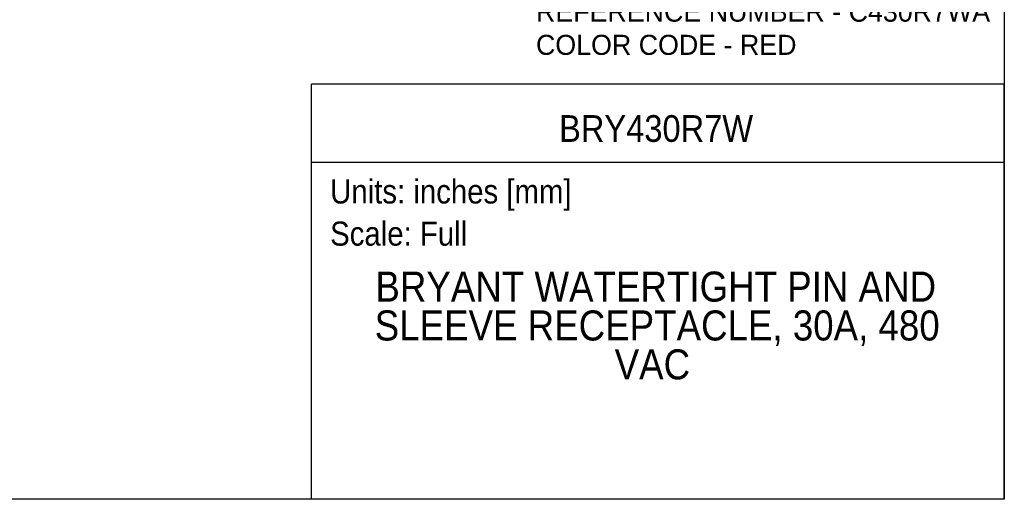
# Model space of a CAD drawing. Header units: inches. Extents: x 0 to 33, y 0 to 25.5.
# Tile 5 of 17: x 14.6 to 33, y 0 to 9. Entities that reach past the tile are written whole.
import ezdxf
from ezdxf.enums import TextEntityAlignment as Align

# ---------------------------------------------------------------- set-up
doc = ezdxf.new("R2010")
doc.units = ezdxf.units.IN
doc.header["$LTSCALE"] = 3
doc.header["$MEASUREMENT"] = 0
doc.linetypes.add('SLD-Solid', pattern=[0])
doc.layers.add('SLD-DEFPOINTS', color=7, linetype='Continuous')
doc.layers.add('TEXT', color=140, linetype='SLD-Solid', lineweight=25)
doc.styles.add('SLDTEXTSTYLE0', font='GOTHIC.TTF', dxfattribs={"width": 0.913})
doc.styles.add('SLDTEXTSTYLE1', font='CenturyGothic')

# ---------------------------------------------------------------- blocks, each defined once
blk = doc.blocks.new('SW_NOTE_0')
at = {"layer": 'TEXT', "color": 0, "insert": (0, 0.575), "char_height": 0.45, "attachment_point": 1, "style": 'SLDTEXTSTYLE0'}
blk.add_mtext('Scale: Full', dxfattribs=at)
blk = doc.blocks.new('SW_NOTE_0_1')
at = {"layer": 'TEXT', "color": 0, "insert": (0, 0.575), "char_height": 0.45, "attachment_point": 1, "style": 'SLDTEXTSTYLE0'}
blk.add_mtext('Units: inches [mm]', dxfattribs=at)
blk = doc.blocks.new('Block1')
at = {"layer": 'TEXT'}
for p, q in [((33, 7.767), (20.037, 7.767)), ((20.037, 0), (20.037, 7.767)), ((33, 0), (33, 7.767)), ((20.037, 6.307), (33, 6.307)), ((33, 0), (20.037, 0))]:
    blk.add_line(p, q, dxfattribs=at)
for name, p in [('SW_NOTE_0_1', (20.384, 5.41)), ('SW_NOTE_0', (20.384, 4.621))]:
    blk.add_blockref(name, p, dxfattribs=at)
at = {"layer": 'TEXT', "color": 140, "style": 'SLDTEXTSTYLE0', "width": 0.913}
for tag, height, p in [('AUTOATTR0', 0.5, (24.669, 6.538)), ('AUTOATTR1_0', 0.562, (21.231, 3.53)), ('AUTOATTR1_1', 0.562, (21.218, 2.803)), ('AUTOATTR1_2', 0.562, (25.708, 2.075))]:
    blk.add_attdef(tag, text='', height=height, dxfattribs=at).set_placement(p, align=Align.BOTTOM_LEFT)
blk = doc.blocks.new('Block2')
at = {"color": 7, "linetype": 'SLD-Solid', "lineweight": 18}
for q in [(33, 25.5), (0, 0)]:
    blk.add_line((33, 0), q, dxfattribs=at)
blk = doc.blocks.new('SW_NOTE_0_2')
at = {"layer": 'TEXT', "color": 0, "char_height": 0.375, "attachment_point": 1, "style": 'SLDTEXTSTYLE1'}
for s, insert in [('REFERENCE NUMBER - C430R7WA', (0, 0.483)), ('COLOR CODE - RED', (0, -0.138))]:
    blk.add_mtext(s, dxfattribs=dict(at, insert=insert))

msp = doc.modelspace()

# ---------------------------------------------------------------- linework, layer by layer
at = {"color": 7, "linetype": 'SLD-Solid'}
for p, q in [((33, 25.5), (33, 0)), ((33, 0), (0, 0))]:
    msp.add_line(p, q, dxfattribs=at)

# ---------------------------------------------------------------- block references
at = {"layer": 'SLD-DEFPOINTS'}
msp.add_blockref('Block2', (0, 0), dxfattribs=at)
ref = msp.add_blockref('Block1', (0, 0), dxfattribs=at)
ref.add_attrib('AUTOATTR0', 'BRY430R7W', dxfattribs={"layer": 'TEXT', "height": 0.5, "style": 'SLDTEXTSTYLE0', "width": 0.913}).set_placement((24.669, 6.538), align=Align.BOTTOM_LEFT)
ref.add_attrib('AUTOATTR1_0', 'BRYANT WATERTIGHT PIN AND ', dxfattribs={"layer": 'TEXT', "height": 0.5625, "style": 'SLDTEXTSTYLE0', "width": 0.913}).set_placement((21.231, 3.53), align=Align.BOTTOM_LEFT)
ref.add_attrib('AUTOATTR1_1', 'SLEEVE RECEPTACLE, 30A, 480 ', dxfattribs={"layer": 'TEXT', "height": 0.5625, "style": 'SLDTEXTSTYLE0', "width": 0.913}).set_placement((21.218, 2.803), align=Align.BOTTOM_LEFT)
ref.add_attrib('AUTOATTR1_2', 'VAC', dxfattribs={"layer": 'TEXT', "height": 0.5625, "style": 'SLDTEXTSTYLE0', "width": 0.913}).set_placement((25.708, 2.075), align=Align.BOTTOM_LEFT)
at = {"layer": 'TEXT'}
msp.add_blockref('SW_NOTE_0_2', (24.236, 8.829), dxfattribs=at)

doc.saveas('drawing.dxf')
